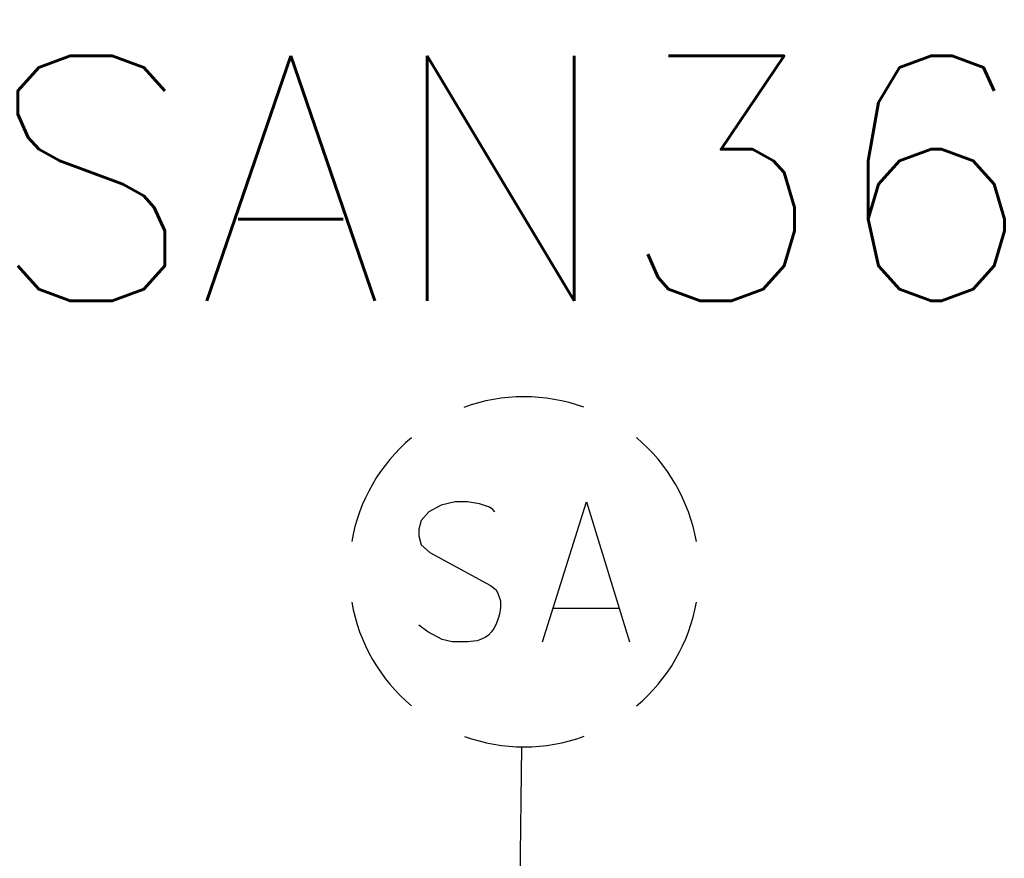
# Model space of a CAD drawing. Extents: x 2300122 to 2305194, y 360020 to 364238.
# Tile 86 of 93: x 2303800 to 2303812, y 362663 to 362673. Entities that reach past the tile are written whole.
import ezdxf

# ---------------------------------------------------------------- set-up
doc = ezdxf.new("R2010")
doc.units = 0
doc.header["$LTSCALE"] = 20
doc.header["$MEASUREMENT"] = 0
doc.linetypes.add('sanex', pattern=[0])
for name, color, linetype in [('UT_X_Sanitary_Cells', 3, 'Continuous'), ('UT_X_Sanitary_Line', 3, 'sanex'), ('UT_X_Sanitary_Text', 7, 'Continuous')]:
    doc.layers.add(name, color=color, linetype=linetype)
doc.styles.add('Simplex Normal (0.14)', font='Simplex.shx')

# ---------------------------------------------------------------- blocks, each defined once
blk = doc.blocks.new('smh')
at = {"linetype": 'Continuous', "flags": 128}
for points in [[(-0.332, 0.687), (-0.357, 0.712), (-0.395, 0.738), (-0.508, 0.776), (-0.647, 0.801), (-0.748, 0.801), (-0.786, 0.801), (-0.949, 0.763), (-1.088, 0.687), (-1.176, 0.586), (-1.201, 0.486), (-1.201, 0.41), (-1.176, 0.309), (-1.075, 0.221), (-0.382, -0.157), (-0.32, -0.207), (-0.294, -0.257), (-0.269, -0.333), (-0.269, -0.409), (-0.282, -0.484), (-0.294, -0.535), (-0.32, -0.598), (-0.345, -0.648), (-0.37, -0.686), (-0.408, -0.724), (-0.445, -0.749), (-0.496, -0.774), (-0.534, -0.787), (-0.647, -0.799), (-0.823, -0.799), (-0.937, -0.774), (-1.101, -0.686), (-1.201, -0.61)], [(0.21, -0.799), (0.714, 0.801), (1.205, -0.799)], [(1.079, -0.421), (0.336, -0.421)]]:
    blk.add_lwpolyline(points, dxfattribs=at)
at = {"linetype": 'Continuous'}
for start, end in [(70.0577, 110.1061), (130.0806, 170.0721), (10.0169, 50.0392), (190.0169, 230.0392), (310.0114, 350.0264), (250.0577, 290.0473)]:
    blk.add_arc((0, 0), 2, start, end, dxfattribs=at)
blk = doc.blocks.new('ODOT SANITARY MANHOLE')
blk.add_blockref('smh', (0, 0))

msp = doc.modelspace()

# ---------------------------------------------------------------- linework, layer by layer
at = {"layer": 'UT_X_Sanitary_Line', "flags": 128}
msp.add_lwpolyline([(2303801.225, 362268.17), (2303806.159, 362664.503)], dxfattribs=at)

# ---------------------------------------------------------------- block references
at = {"layer": 'UT_X_Sanitary_Cells'}
msp.add_blockref('ODOT SANITARY MANHOLE', (2303806.184, 362666.503), dxfattribs=at)

# ---------------------------------------------------------------- texts
at = {"layer": 'UT_X_Sanitary_Text', "insert": (2303806.037, 362670.998), "char_height": 2.8, "attachment_point": 5, "style": 'Simplex Normal (0.14)'}
msp.add_mtext('SAN36', dxfattribs=at)

doc.saveas('drawing.dxf')
